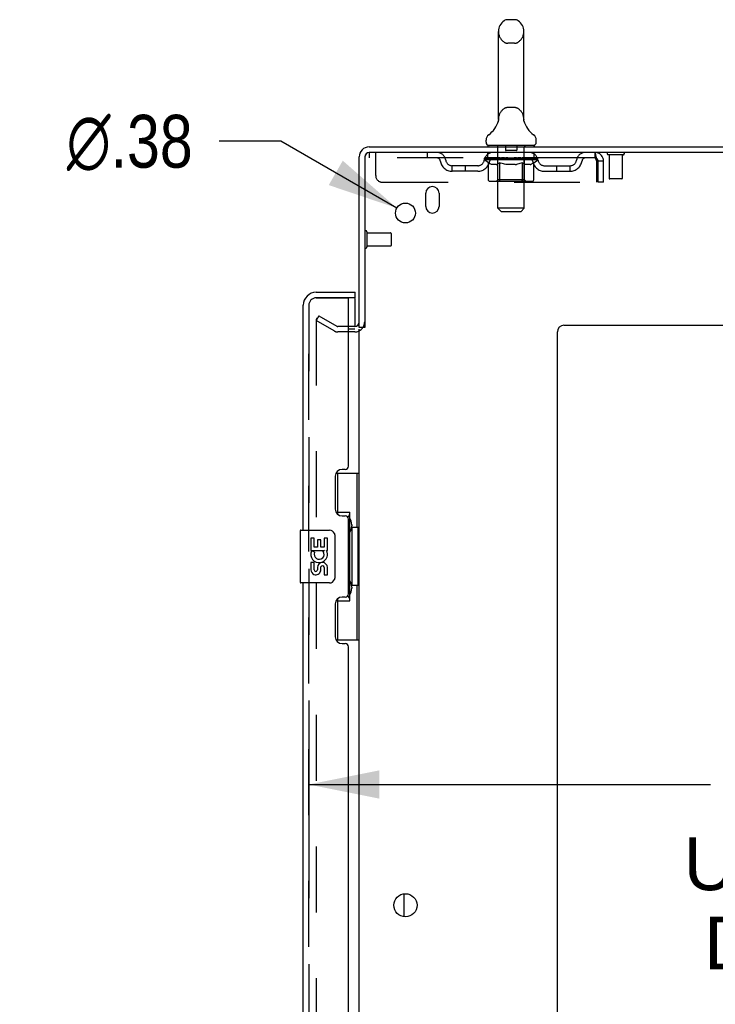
# Model space of a CAD drawing. Header units: inches. Extents: x 0 to 227, y 0 to 147.
# Tile 80 of 83: x 115 to 128, y 92 to 111. Entities that reach past the tile are written whole.
import ezdxf

# ---------------------------------------------------------------- set-up
doc = ezdxf.new("R2010")
doc.units = ezdxf.units.IN
doc.header["$LTSCALE"] = 12.466667
doc.header["$MEASUREMENT"] = 0
doc.linetypes.add('HIDDEN', pattern=[0.2, 0.1, -0.1])
doc.layers.get('0').update_dxf_attribs({"linetype": 'CONTINUOUS'})
for name, color, linetype in [('DEFAULT_2', 8, 'HIDDEN'), ('DIMENSIONS', 7, 'CONTINUOUS'), ('LEFTHAND_DOOR_ASSEMBLY', 7, 'CONTINUOUS'), ('RIGHTHAND_DOOR_ASSEMBLY', 7, 'CONTINUOUS')]:
    doc.layers.add(name, color=color, linetype=linetype)
doc.styles.get("Standard").update_dxf_attribs({"font": 'arial.ttf'})
doc.styles.add('TEXTSTYLE_1', font='gdt', dxfattribs={"width": 0.8})
doc.dimstyles.new('DIMSTYLE_1', dxfattribs={"dimtxt": 1, "dimasz": 1.333333, "dimexe": 0.09, "dimexo": 0.07, "dimgap": 0.0375, "dimtad": 0, "dimtih": 1, "dimtoh": 1, "dimzin": 4, "dimdsep": 46, "dimtxsty": 'Standard', "dimblk": '_FILLED', "dimblk1": '_FILLED', "dimblk2": '_FILLED', "dimcen": 0.09, "dimadec": 3, "dimazin": 1, "dimtfac": 1, "dimtdec": 3, "dimtofl": 0, "dimtmove": 0, "dimatfit": 3, "dimldrblk": '_FILLED', "dimfxl": 0, "dimtolj": 1, "dimtzin": 4, "dimarcsym": 0})
doc.dimstyles.new('DIMSTYLE_2', dxfattribs={"dimtxt": 1, "dimasz": 1.333333, "dimexe": 0.09, "dimexo": 0.07, "dimgap": 0.09, "dimtad": 0, "dimtih": 1, "dimtoh": 1, "dimzin": 4, "dimdsep": 46, "dimtxsty": 'Standard', "dimblk": '_FILLED', "dimblk1": '_FILLED', "dimblk2": '_FILLED', "dimcen": 0.09, "dimadec": 3, "dimazin": 1, "dimtfac": 1, "dimtdec": 3, "dimtofl": 0, "dimtmove": 0, "dimatfit": 1, "dimldrblk": '_FILLED', "dimfxl": 0, "dimtolj": 1, "dimtzin": 4, "dimarcsym": 0})

# ---------------------------------------------------------------- blocks, each defined once
blk = doc.blocks.new('_FILLED')
at = {"color": 0, "linetype": 'ByBlock'}
blk.add_solid([(0, 0), (-1, 0.2), (-1, -0.2)], dxfattribs=at)
blk = doc.blocks.new('*D14')
at = {"layer": 'DIMENSIONS', "color": 2, "linetype": 'Continuous'}
for p, q in [((136.729, 100.648), (136.729, 95.289)), ((120.104, 97.485), (120.104, 95.289)), ((120.104, 96.489), (127.704, 96.489)), ((136.729, 96.489), (132.199, 96.489))]:
    blk.add_line(p, q, dxfattribs=at)
at = {"layer": 'DIMENSIONS', "color": 2, "linetype": 'Continuous', "xscale": 1.3333333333, "yscale": 1.3333333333, "zscale": 1.3333333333, "rotation": 180}
blk.add_blockref('_FILLED', (120.104, 96.489), dxfattribs=at)
at = {"layer": 'DIMENSIONS', "color": 2, "linetype": 'Continuous', "xscale": 1.3333333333, "yscale": 1.3333333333, "zscale": 1.3333333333}
blk.add_blockref('_FILLED', (136.729, 96.489), dxfattribs=at)
at = {"layer": 'DIMENSIONS', "color": 2, "linetype": 'Continuous', "insert": (129.951, 96.989), "char_height": 1, "width": 5.50186, "attachment_point": 2, "line_spacing_factor": 0.9}
blk.add_mtext('16.63\\PUSABLE\\PDEPTH', dxfattribs=at)
blk = doc.blocks.new('*D28')
at = {"layer": 'DIMENSIONS', "color": 2, "linetype": 'Continuous'}
for p, q in [((119.575, 108.661), (118.408, 108.661)), ((121.77, 107.397), (119.575, 108.661))]:
    blk.add_line(p, q, dxfattribs=at)
at = {"layer": 'DIMENSIONS', "color": 2, "linetype": 'Continuous', "xscale": 1.3333333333, "yscale": 1.3333333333, "zscale": 1.3333333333, "rotation": 330.0675744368}
blk.add_blockref('_FILLED', (121.77, 107.397), dxfattribs=at)
at = {"layer": 'DIMENSIONS', "color": 2, "linetype": 'Continuous', "insert": (117.908, 109.161), "char_height": 1, "width": 3.27385, "attachment_point": 3, "line_spacing_factor": 0.9, "style": 'TEXTSTYLE_1'}
blk.add_mtext('{\\fgdt;n}\\fArial;.38', dxfattribs=at)

msp = doc.modelspace()

# ---------------------------------------------------------------- linework, layer by layer
at = {"color": 7, "linetype": 'Continuous'}
for p, q in [((123.997, 110.961), (123.869, 110.961)), ((123.691, 109.076), (123.691, 110.739)), ((124.174, 109.076), (124.174, 110.739)), ((123.686, 109.031), (123.685, 109.031)), ((123.69, 109.048), (123.689, 109.047)), ((123.689, 109.047), (123.689, 109.046)), ((123.689, 109.046), (123.689, 109.045)), ((123.689, 109.045), (123.689, 109.045)), ((123.689, 109.045), (123.689, 109.045)), ((123.691, 109.055), (123.69, 109.054)), ((123.691, 109.054), (123.69, 109.054)), ((123.69, 109.054), (123.69, 109.053)), ((123.69, 109.053), (123.69, 109.052)), ((123.69, 109.053), (123.69, 109.052)), ((123.69, 109.052), (123.69, 109.051)), ((123.69, 109.052), (123.69, 109.051)), ((123.69, 109.051), (123.69, 109.05)), ((123.69, 109.05), (123.69, 109.05)), ((123.69, 109.05), (123.69, 109.049)), ((123.69, 109.049), (123.69, 109.048)), ((123.69, 109.049), (123.69, 109.048)), ((123.69, 109.048), (123.69, 109.048)), ((123.691, 109.071), (123.691, 109.076)), ((123.691, 109.071), (123.691, 109.07)), ((123.691, 109.07), (123.691, 109.069)), ((123.691, 109.07), (123.691, 109.069)), ((123.691, 109.069), (123.691, 109.068)), ((123.691, 109.069), (123.691, 109.068)), ((123.691, 109.067), (123.691, 109.067)), ((123.691, 109.066), (123.691, 109.065)), ((123.691, 109.065), (123.691, 109.065)), ((123.691, 109.065), (123.691, 109.064)), ((123.691, 109.064), (123.691, 109.063)), ((123.691, 109.063), (123.691, 109.063)), ((123.691, 109.063), (123.691, 109.062)), ((123.691, 109.062), (123.691, 109.061)), ((123.691, 109.061), (123.691, 109.061)), ((123.691, 109.061), (123.691, 109.06)), ((123.691, 109.06), (123.691, 109.059)), ((123.691, 109.059), (123.691, 109.059)), ((123.691, 109.059), (123.691, 109.058)), ((123.691, 109.058), (123.691, 109.057)), ((123.691, 109.057), (123.691, 109.056)), ((123.691, 109.057), (123.691, 109.057)), ((123.691, 109.056), (123.691, 109.055)), ((123.691, 109.056), (123.691, 109.055)), ((124.174, 109.076), (124.174, 109.071)), ((124.174, 109.07), (124.174, 109.071)), ((124.174, 109.071), (124.174, 109.071)), ((124.174, 109.065), (124.174, 109.066)), ((124.174, 109.064), (124.174, 109.065)), ((124.174, 109.064), (124.174, 109.064)), ((124.174, 109.063), (124.174, 109.064)), ((124.174, 109.062), (124.174, 109.063)), ((124.174, 109.061), (124.174, 109.062)), ((124.174, 109.062), (124.174, 109.062)), ((124.174, 109.06), (124.174, 109.061)), ((124.174, 109.061), (124.174, 109.061)), ((124.174, 109.059), (124.174, 109.06)), ((124.175, 109.059), (124.174, 109.059)), ((124.175, 109.058), (124.175, 109.059)), ((124.175, 109.057), (124.175, 109.058)), ((124.175, 109.058), (124.175, 109.058)), ((124.175, 109.056), (124.175, 109.057)), ((124.175, 109.057), (124.175, 109.057)), ((124.175, 109.055), (124.175, 109.056)), ((124.175, 109.054), (124.175, 109.055)), ((124.175, 109.055), (124.175, 109.055)), ((124.175, 109.053), (124.175, 109.054)), ((124.175, 109.052), (124.175, 109.053)), ((124.175, 109.052), (124.175, 109.053)), ((124.175, 109.051), (124.175, 109.052)), ((124.175, 109.05), (124.175, 109.051)), ((124.176, 109.049), (124.175, 109.05)), ((124.176, 109.049), (124.176, 109.05)), ((124.176, 109.048), (124.176, 109.049)), ((124.176, 109.047), (124.176, 109.048)), ((124.176, 109.047), (124.176, 109.048)), ((124.176, 109.046), (124.176, 109.047)), ((124.176, 109.045), (124.176, 109.046)), ((124.176, 109.045), (124.176, 109.045)), ((124.18, 109.031), (124.18, 109.032)), ((123.458, 108.643), (123.458, 108.681)), ((124.408, 108.643), (124.408, 108.681)), ((123.495, 108.583), (123.495, 108.553)), ((124.37, 108.583), (123.495, 108.583)), ((124.37, 108.583), (124.37, 108.553)), ((121.162, 105.136), (121.058, 105.136)), ((121.912, 93.986), (121.912, 94.421))]:
    msp.add_line(p, q, dxfattribs=at)
at = {"color": 3, "linetype": 'Continuous'}
for p, q in [((121.247, 108.553), (139.006, 108.553)), ((139.058, 108.449), (121.252, 108.449)), ((121.058, 105.136), (121.058, 108.364)), ((121.162, 108.359), (121.162, 105.136)), ((122.318, 107.428), (122.318, 107.678)), ((122.568, 107.678), (122.568, 107.428)), ((120.973, 105.105), (120.854, 105.105)), ((121.058, 44.001), (121.058, 105.105)), ((124.933, 105.178), (136.808, 105.178)), ((124.808, 42.678), (124.808, 105.053))]:
    msp.add_line(p, q, dxfattribs=at)
at = {"color": 7, "linetype": 'Continuous'}
for points in [[(123.691, 109.068), (123.691, 109.067), (123.691, 109.066)], [(124.174, 109.065), (124.174, 109.065), (124.174, 109.066), (124.174, 109.067), (124.174, 109.067), (124.174, 109.068), (124.174, 109.069), (124.174, 109.069), (124.174, 109.07)], [(124.174, 109.067), (124.174, 109.067), (124.174, 109.068), (124.174, 109.069), (124.174, 109.069), (124.174, 109.07)]]:
    msp.add_lwpolyline(points, dxfattribs=at)
at = {"color": 3, "linetype": 'Continuous'}
for centre, radius in [((121.933, 107.303), 0.188), ((121.933, 94.203), 0.219)]:
    msp.add_circle(centre, radius, dxfattribs=at)
at = {"color": 7, "linetype": 'Continuous'}
for centre, radius, start, end in [((123.933, 110.739), 0.241, 123.1848, 180), ((123.869, 110.836), 0.125, 90, 123.1848), ((123.997, 110.836), 0.125, 56.8152, 90), ((123.933, 110.739), 0.241, 0, 56.8152), ((123.209, 109.182), 0.5, 306.7414, 344.6791), ((124.657, 109.182), 0.5, 195.3209, 233.2586), ((123.583, 108.681), 0.125, 126.7414, 180), ((123.518, 108.643), 0.06, 180, 270), ((124.348, 108.643), 0.06, 270, 360), ((124.283, 108.681), 0.125, 0, 53.2586), ((121.247, 108.364), 0.085, 90, 180)]:
    msp.add_arc(centre, radius, start, end, dxfattribs=at)
at = {"color": 3, "linetype": 'Continuous'}
for centre, radius, start, end in [((121.247, 108.364), 0.189, 90, 180), ((121.252, 108.359), 0.09, 90, 180), ((122.443, 107.678), 0.125, 0, 180), ((122.443, 107.428), 0.125, 180, 360), ((120.973, 105.242), 0.085, 270, 360), ((124.933, 105.053), 0.125, 90, 180)]:
    msp.add_arc(centre, radius, start, end, dxfattribs=at)
at = {"layer": 'DEFAULT_2', "color": 8, "linetype": 'HIDDEN'}
for p, q in [((123.997, 110.516), (123.869, 110.516)), ((123.997, 109.298), (123.869, 109.298)), ((123.685, 109.031), (123.685, 109.031)), ((123.685, 109.031), (123.685, 109.031)), ((123.685, 109.031), (123.685, 109.031)), ((123.685, 109.031), (123.685, 109.031)), ((123.686, 109.032), (123.686, 109.031)), ((124.18, 109.031), (124.18, 109.031)), ((121.245, 108.449), (121.245, 108.345)), ((121.245, 108.449), (121.252, 108.449)), ((121.37, 108.012), (121.37, 108.449)), ((122.345, 108.449), (122.345, 108.345)), ((123.495, 108.345), (123.495, 108.449)), ((123.675, 108.583), (123.675, 108.553)), ((123.684, 107.393), (123.684, 108.553)), ((123.828, 108.573), (123.828, 108.493)), ((124.028, 108.483), (123.838, 108.483)), ((124.038, 108.573), (124.038, 108.493)), ((124.182, 107.393), (124.182, 108.553)), ((124.19, 108.583), (124.19, 108.553)), ((124.37, 108.345), (124.37, 108.449)), ((125.516, 108.449), (125.516, 108.345)), ((125.518, 108.448), (125.516, 108.449)), ((125.516, 108.345), (121.245, 108.345)), ((123.427, 108.34), (123.427, 108.343)), ((123.524, 108.342), (123.427, 108.343)), ((123.427, 108.308), (123.427, 108.34)), ((123.427, 108.34), (123.671, 108.34)), ((123.504, 108.254), (123.427, 108.308)), ((124.439, 108.308), (123.427, 108.308)), ((123.434, 108.34), (123.434, 108.345)), ((123.441, 108.337), (123.441, 108.34)), ((123.441, 108.337), (124.424, 108.337)), ((123.448, 108.337), (123.448, 108.34)), ((123.449, 108.337), (123.449, 108.34)), ((123.457, 108.34), (123.457, 108.345)), ((123.47, 108.337), (123.47, 108.34)), ((123.472, 108.337), (123.472, 108.34)), ((123.494, 108.34), (123.494, 108.345)), ((123.504, 107.929), (123.504, 108.254)), ((123.504, 108.254), (123.516, 108.246)), ((123.506, 108.337), (123.506, 108.34)), ((123.508, 108.337), (123.508, 108.34)), ((123.524, 108.34), (123.524, 108.342)), ((123.545, 108.34), (123.545, 108.345)), ((123.546, 108.337), (123.546, 108.34)), ((123.547, 108.337), (123.547, 108.34)), ((123.549, 108.337), (123.549, 108.34)), ((123.555, 108.337), (123.555, 108.34)), ((123.555, 108.337), (123.555, 108.34)), ((123.558, 108.337), (123.558, 108.34)), ((123.56, 108.337), (123.56, 108.34)), ((123.564, 108.337), (123.564, 108.34)), ((123.575, 108.337), (123.575, 108.34)), ((123.59, 108.337), (123.59, 108.342)), ((123.59, 108.337), (123.59, 108.34)), ((123.606, 108.337), (123.606, 108.34)), ((123.607, 108.34), (123.607, 108.345)), ((123.615, 108.337), (123.615, 108.34)), ((123.618, 108.337), (123.618, 108.34)), ((123.626, 108.337), (123.626, 108.34)), ((123.635, 108.337), (123.635, 108.343)), ((123.647, 108.337), (123.647, 108.34)), ((123.65, 108.337), (123.65, 108.34)), ((123.671, 108.337), (123.671, 108.34)), ((123.725, 108.34), (123.675, 108.34)), ((123.68, 108.34), (123.68, 108.345)), ((123.683, 107.931), (123.683, 108.305)), ((123.685, 108.337), (123.685, 108.34)), ((123.689, 108.337), (123.689, 108.34)), ((123.694, 108.337), (123.694, 108.344)), ((123.697, 108.337), (123.697, 108.34)), ((123.706, 108.337), (123.706, 108.34)), ((123.718, 108.253), (123.706, 108.245)), ((123.718, 107.929), (123.718, 108.253)), ((123.718, 108.253), (123.741, 108.245)), ((123.725, 108.337), (123.725, 108.34)), ((123.785, 108.34), (123.738, 108.34)), ((123.754, 108.337), (123.754, 108.34)), ((123.76, 108.34), (123.76, 108.345)), ((123.763, 108.337), (123.763, 108.34)), ((123.764, 108.337), (123.764, 108.345)), ((123.767, 108.337), (123.767, 108.34)), ((123.773, 108.337), (123.773, 108.34)), ((123.785, 108.337), (123.785, 108.34)), ((123.849, 108.34), (123.806, 108.34)), ((123.816, 108.337), (123.816, 108.34)), ((123.841, 108.34), (123.933, 108.345)), ((123.845, 108.34), (123.845, 108.345)), ((123.845, 108.34), (123.845, 108.345)), ((123.845, 108.345), (123.845, 108.345)), ((123.845, 108.337), (123.845, 108.34)), ((123.848, 108.337), (123.848, 108.34)), ((123.849, 108.337), (123.849, 108.34)), ((123.85, 108.337), (123.85, 108.34)), ((123.916, 108.34), (123.878, 108.34)), ((123.882, 108.337), (123.882, 108.34)), ((123.916, 108.337), (123.916, 108.34)), ((123.931, 108.34), (123.931, 108.34)), ((123.931, 108.337), (123.931, 108.34)), ((123.931, 108.337), (123.931, 108.34)), ((123.933, 108.34), (123.933, 108.345)), ((123.933, 108.345), (124.024, 108.34)), ((123.935, 108.337), (123.935, 108.34)), ((123.935, 108.337), (123.935, 108.34)), ((123.935, 108.34), (123.935, 108.34)), ((123.949, 108.337), (123.949, 108.34)), ((123.949, 108.34), (123.988, 108.34)), ((123.983, 108.337), (123.983, 108.34)), ((124.016, 108.337), (124.016, 108.34)), ((124.016, 108.337), (124.016, 108.34)), ((124.016, 108.34), (124.06, 108.34)), ((124.017, 108.337), (124.017, 108.34)), ((124.02, 108.34), (124.02, 108.345)), ((124.02, 108.345), (124.021, 108.345)), ((124.02, 108.337), (124.02, 108.34)), ((124.021, 108.34), (124.021, 108.345)), ((124.049, 108.337), (124.049, 108.34)), ((124.081, 108.337), (124.081, 108.34)), ((124.081, 108.34), (124.128, 108.34)), ((124.093, 108.337), (124.093, 108.34)), ((124.099, 108.337), (124.099, 108.34)), ((124.101, 108.337), (124.101, 108.345)), ((124.103, 108.337), (124.103, 108.34)), ((124.106, 108.34), (124.106, 108.345)), ((124.112, 108.337), (124.112, 108.34)), ((124.146, 108.253), (124.123, 108.245)), ((124.141, 108.337), (124.141, 108.34)), ((124.141, 108.34), (124.19, 108.34)), ((124.146, 107.929), (124.146, 108.253)), ((124.146, 108.253), (124.157, 108.245)), ((124.16, 108.337), (124.16, 108.34)), ((124.169, 108.337), (124.169, 108.34)), ((124.172, 108.337), (124.172, 108.344)), ((124.177, 108.337), (124.177, 108.34)), ((124.18, 108.337), (124.18, 108.34)), ((124.183, 107.931), (124.183, 108.305)), ((124.186, 108.34), (124.186, 108.345)), ((124.194, 108.337), (124.194, 108.34)), ((124.194, 108.34), (124.355, 108.34)), ((124.216, 108.337), (124.216, 108.34)), ((124.218, 108.337), (124.218, 108.34)), ((124.231, 108.337), (124.231, 108.343)), ((124.24, 108.337), (124.24, 108.34)), ((124.247, 108.337), (124.247, 108.34)), ((124.25, 108.337), (124.25, 108.34)), ((124.258, 108.34), (124.258, 108.345)), ((124.259, 108.337), (124.259, 108.34)), ((124.276, 108.337), (124.276, 108.342)), ((124.276, 108.337), (124.276, 108.34)), ((124.29, 108.337), (124.29, 108.34)), ((124.302, 108.337), (124.302, 108.34)), ((124.305, 108.337), (124.305, 108.34)), ((124.308, 108.337), (124.308, 108.34)), ((124.311, 108.337), (124.311, 108.34)), ((124.311, 108.337), (124.311, 108.34)), ((124.316, 108.337), (124.316, 108.34)), ((124.319, 108.337), (124.319, 108.34)), ((124.319, 108.337), (124.319, 108.34)), ((124.321, 108.34), (124.321, 108.345)), ((124.36, 108.252), (124.348, 108.245)), ((124.357, 108.337), (124.357, 108.34)), ((124.36, 108.337), (124.36, 108.34)), ((124.36, 108.252), (124.439, 108.308)), ((124.36, 107.929), (124.36, 108.252)), ((124.371, 108.34), (124.371, 108.345)), ((124.394, 108.337), (124.394, 108.34)), ((124.395, 108.337), (124.395, 108.34)), ((124.408, 108.34), (124.408, 108.345)), ((124.416, 108.337), (124.416, 108.34)), ((124.417, 108.337), (124.417, 108.34)), ((124.424, 108.337), (124.424, 108.34)), ((124.431, 108.34), (124.431, 108.345)), ((124.439, 108.308), (124.439, 108.345)), ((125.549, 108.282), (125.549, 107.887)), ((125.579, 107.887), (125.579, 108.282)), ((125.683, 108.282), (125.579, 108.282)), ((125.683, 107.887), (125.683, 108.282)), ((126.054, 108.406), (125.77, 108.406)), ((125.788, 108.406), (125.788, 107.959)), ((126.036, 108.406), (126.036, 107.959)), ((122.818, 108.094), (122.818, 108.198)), ((123.301, 108.198), (122.818, 108.198)), ((123.301, 108.094), (122.818, 108.094)), ((123.068, 108.094), (123.068, 108.198)), ((123.528, 108.238), (123.516, 108.246)), ((123.539, 108.232), (123.528, 108.239)), ((123.551, 108.227), (123.539, 108.232)), ((123.562, 108.222), (123.551, 108.227)), ((123.574, 108.219), (123.562, 108.222)), ((123.649, 108.219), (123.574, 108.219)), ((123.649, 108.219), (123.66, 108.222)), ((123.671, 108.227), (123.66, 108.222)), ((123.683, 108.232), (123.671, 108.227)), ((123.694, 108.238), (123.683, 108.232)), ((123.706, 108.245), (123.694, 108.238)), ((123.764, 108.238), (123.741, 108.245)), ((123.787, 108.232), (123.764, 108.238)), ((123.809, 108.227), (123.786, 108.232)), ((123.831, 108.222), (123.809, 108.227)), ((123.854, 108.219), (123.831, 108.222)), ((124.012, 108.219), (123.854, 108.219)), ((124.012, 108.219), (124.034, 108.222)), ((124.056, 108.227), (124.034, 108.222)), ((124.078, 108.232), (124.056, 108.227)), ((124.1, 108.238), (124.078, 108.232)), ((124.123, 108.245), (124.1, 108.238)), ((124.168, 108.238), (124.157, 108.245)), ((124.179, 108.232), (124.168, 108.238)), ((124.19, 108.227), (124.179, 108.232)), ((124.201, 108.222), (124.19, 108.227)), ((124.211, 108.219), (124.201, 108.222)), ((124.294, 108.219), (124.211, 108.219)), ((124.294, 108.219), (124.305, 108.222)), ((124.316, 108.227), (124.305, 108.222)), ((124.327, 108.232), (124.316, 108.227)), ((124.337, 108.238), (124.326, 108.232)), ((124.348, 108.245), (124.337, 108.238)), ((124.564, 108.198), (125.047, 108.198)), ((124.564, 108.094), (125.047, 108.094)), ((124.797, 108.094), (124.797, 108.198)), ((125.047, 108.094), (125.047, 108.198)), ((121.495, 107.887), (125.549, 107.887)), ((124.325, 107.899), (123.538, 107.899)), ((123.683, 107.931), (123.651, 107.899)), ((124.183, 107.931), (123.683, 107.931)), ((124.129, 107.899), (124.131, 107.899)), ((124.135, 107.901), (124.137, 107.902)), ((124.137, 107.902), (124.138, 107.904)), ((124.183, 107.931), (124.215, 107.899)), ((125.683, 107.887), (125.579, 107.887)), ((126.026, 107.949), (125.798, 107.949)), ((123.744, 107.333), (123.684, 107.393)), ((124.182, 107.393), (123.684, 107.393)), ((123.744, 107.333), (124.122, 107.333)), ((124.122, 107.333), (124.182, 107.393)), ((121.205, 106.945), (121.205, 106.661)), ((121.205, 106.927), (121.652, 106.927)), ((121.662, 106.917), (121.662, 106.689)), ((121.205, 106.679), (121.652, 106.679)), ((120.297, 105.358), (120.245, 105.268)), ((120.245, 105.288), (120.245, 43.819)), ((120.297, 105.358), (120.637, 105.162)), ((120.585, 105.072), (120.245, 105.268)), ((120.973, 105.157), (120.653, 105.157)), ((120.973, 105.053), (120.653, 105.053))]:
    msp.add_line(p, q, dxfattribs=at)
for points in [[(125.518, 108.448), (125.52, 108.445), (125.523, 108.44), (125.525, 108.433), (125.528, 108.424), (125.53, 108.413), (125.532, 108.4), (125.535, 108.386), (125.537, 108.371), (125.539, 108.355), (125.542, 108.337), (125.544, 108.319), (125.546, 108.301), (125.549, 108.282)], [(125.523, 108.342), (125.52, 108.344), (125.518, 108.345), (125.516, 108.345)], [(125.523, 108.342), (125.525, 108.339), (125.528, 108.336), (125.53, 108.331), (125.532, 108.327), (125.535, 108.321), (125.537, 108.316), (125.539, 108.31), (125.542, 108.303), (125.544, 108.296), (125.546, 108.289), (125.549, 108.282)], [(123.538, 107.899), (123.534, 107.899), (123.53, 107.9), (123.526, 107.901), (123.522, 107.902), (123.518, 107.904), (123.515, 107.907), (123.512, 107.91), (123.509, 107.913), (123.507, 107.916), (123.505, 107.92), (123.504, 107.924), (123.504, 107.929)], [(123.735, 107.899), (123.733, 107.899), (123.731, 107.9), (123.729, 107.901), (123.727, 107.902), (123.725, 107.904), (123.723, 107.907), (123.722, 107.91), (123.72, 107.913), (123.719, 107.916), (123.719, 107.92), (123.718, 107.924), (123.718, 107.929)], [(124.131, 107.899), (124.133, 107.9), (124.135, 107.901)], [(124.138, 107.904), (124.14, 107.907), (124.142, 107.91), (124.143, 107.913), (124.144, 107.916)], [(124.14, 107.907), (124.142, 107.91), (124.143, 107.913)], [(124.144, 107.916), (124.145, 107.92), (124.145, 107.924), (124.146, 107.929)], [(124.145, 107.92), (124.145, 107.924), (124.146, 107.929)], [(124.325, 107.899), (124.329, 107.899), (124.334, 107.9), (124.338, 107.901), (124.341, 107.902), (124.345, 107.904), (124.349, 107.907), (124.352, 107.91), (124.354, 107.913), (124.357, 107.916), (124.358, 107.92), (124.359, 107.924), (124.36, 107.929)], [(120.263, 105.308), (120.261, 105.308), (120.259, 105.307), (120.257, 105.307), (120.255, 105.306), (120.253, 105.305), (120.252, 105.303), (120.25, 105.302), (120.249, 105.3), (120.248, 105.298), (120.247, 105.296), (120.246, 105.294), (120.246, 105.292), (120.245, 105.29), (120.245, 105.288)], [(120.27, 105.306), (120.268, 105.306), (120.267, 105.307), (120.265, 105.307), (120.263, 105.308), (120.263, 105.308)]]:
    msp.add_lwpolyline(points, dxfattribs=at)
for centre, radius, start, end in [((123.933, 110.739), 0.241, 180, 236.8152), ((123.933, 110.739), 0.241, 303.1848, 360), ((123.869, 110.641), 0.125, 236.8152, 270), ((123.997, 110.641), 0.125, 270, 303.1848), ((123.933, 109.076), 0.241, 123.1848, 180), ((123.869, 109.173), 0.125, 90, 123.1848), ((123.997, 109.173), 0.125, 56.8152, 90), ((123.933, 109.076), 0.241, 0, 56.8152), ((122.529, 108.282), 0.167, 8.0716, 90), ((123.59, 108.282), 0.167, 90, 171.9284), ((123.654, 108.553), 0.03, 0, 90), ((123.818, 108.573), 0.01, 0, 90), ((123.838, 108.493), 0.01, 180, 270), ((124.028, 108.493), 0.01, 270, 360), ((124.048, 108.573), 0.01, 90, 180), ((124.212, 108.553), 0.03, 90, 180), ((124.275, 108.282), 0.167, 8.0716, 90), ((125.336, 108.282), 0.167, 90, 171.9284), ((125.516, 108.282), 0.167, 0, 90), ((125.77, 108.428), 0.0215, 90, 270), ((126.054, 108.428), 0.0215, 270, 90), ((122.53, 108.283), 0.0625, 7.9863, 90), ((122.818, 108.323), 0.229, 187.9863, 270), ((122.818, 108.323), 0.125, 188.0716, 270), ((123.301, 108.323), 0.125, 270, 351.9284), ((123.301, 108.323), 0.229, 270, 352.0137), ((123.59, 108.283), 0.0625, 90, 172.0137), ((123.651, 108.305), 0.0318, 0, 90), ((124.215, 108.305), 0.0318, 90, 180), ((124.276, 108.283), 0.0625, 7.9863, 90), ((124.564, 108.323), 0.229, 187.9863, 270), ((124.564, 108.323), 0.125, 188.0716, 270), ((125.047, 108.323), 0.125, 270, 351.9284), ((125.047, 108.323), 0.229, 270, 352.0137), ((125.336, 108.283), 0.0625, 90, 172.0137), ((125.516, 108.282), 0.063, 0, 90), ((121.495, 108.012), 0.125, 180, 270), ((125.798, 107.959), 0.01, 180, 270), ((126.026, 107.959), 0.01, 270, 360), ((121.183, 106.945), 0.0215, 0, 180), ((121.652, 106.917), 0.01, 0, 90), ((121.183, 106.661), 0.0215, 180, 360), ((121.652, 106.689), 0.01, 270, 360), ((120.653, 105.19), 0.033, 240, 270), ((120.973, 105.242), 0.189, 270, 360), ((120.653, 105.19), 0.137, 240, 270)]:
    msp.add_arc(centre, radius, start, end, dxfattribs=at)
for centre, major_axis, ratio, start_param, end_param in [((123.933, 108.345), (0.506, 0.005), 0.05963, 9.249616, 9.431313), ((123.933, 108.345), (0.506, 0), 0.060556, -3.083241, -2.96706), ((123.933, 108.345), (0.506, 0.011), 0.05688, 2.791345, 2.965878), ((123.446, 108.336), (0.158, -0.002), 0.05963, 0.605815, 1.645666), ((123.391, 108.336), (0.158, 0.002), 0.05963, 0.25549, 1.295341), ((123.933, 108.345), (0.506, -0.005), 0.05963, -2.96643, -2.791898), ((123.391, 108.33), (0.158, 0.003), 0.05688, 1.20151, 1.294789), ((123.446, 108.33), (0.158, 0), 0.060556, 1.551758, 1.645036), ((123.411, 108.33), (0.158, 0.002), 0.05963, 1.170259, 1.376596), ((123.447, 108.332), (0.131, 0.001), 0.05963, 1.065228, 1.614276), ((123.431, 108.332), (0.131, 0.003), 0.05688, 0.890143, 1.43919), ((123.477, 108.332), (0.131, 0), 0.060556, 1.240391, 1.789438), ((123.933, 108.345), (0.506, 0.015), 0.052395, 2.616403, 2.790936), ((123.496, 108.336), (0.158, -0.003), 0.05688, 0.7809, 1.820751), ((123.388, 108.336), (0.158, 0.003), 0.05688, 0.080405, 1.120256), ((123.933, 108.345), (0.506, -0.011), 0.05688, -2.791345, -2.616812), ((123.388, 108.33), (0.158, 0.005), 0.052395, 1.026568, 1.119847), ((123.496, 108.33), (0.158, -0.002), 0.05963, 1.72692, 1.820198), ((123.431, 108.332), (0.131, 0.004), 0.052395, 0.715201, 1.264248), ((123.522, 108.332), (0.131, -0.001), 0.05963, 1.415553, 1.9646), ((123.933, 108.345), (0.506, 0.02), 0.046319, 2.441654, 2.616187), ((123.559, 108.336), (0.158, -0.005), 0.052395, 0.955842, 1.995693), ((123.402, 108.336), (0.158, 0.005), 0.052395, -0.094537, 0.945314), ((123.933, 108.345), (0.506, -0.015), 0.052395, -2.616403, -2.44187), ((123.402, 108.33), (0.158, 0.006), 0.046319, 0.851819, 0.945098), ((123.559, 108.33), (0.158, -0.003), 0.05688, 1.902006, 1.995284), ((123.445, 108.332), (0.131, 0.005), 0.046319, 0.540452, 1.089499), ((123.579, 108.332), (0.131, -0.003), 0.05688, 1.590638, 2.139686), ((123.411, 108.336), (0.158, 0), 0.060556, 0.430652, 0.777569), ((123.933, 108.345), (0.506, 0.024), 0.038841, 2.267123, 2.441656), ((123.634, 108.336), (0.158, -0.006), 0.046319, 1.130591, 2.170442), ((123.933, 108.345), (0.506, -0.02), 0.046319, -2.441654, -2.267121), ((123.432, 108.336), (0.158, 0.006), 0.046319, -0.269286, 0.770565), ((123.432, 108.33), (0.158, 0.007), 0.038841, 0.677289, 0.770567), ((123.634, 108.33), (0.158, -0.005), 0.052395, 2.076947, 2.170226), ((123.475, 108.332), (0.131, 0.006), 0.038841, 0.365921, 0.914969), ((123.646, 108.332), (0.131, -0.004), 0.052395, 1.76558, 2.314627), ((123.933, 108.345), (0.506, 0.027), 0.030195, 2.09281, 2.267343), ((123.718, 108.336), (0.158, -0.007), 0.038841, 1.305122, 2.344973), ((123.933, 108.345), (0.506, -0.024), 0.038841, -2.267123, -2.092591), ((123.476, 108.336), (0.158, 0.007), 0.038841, -0.443817, 0.596034), ((123.476, 108.33), (0.158, 0.008), 0.030195, 0.502975, 0.596254), ((123.718, 108.33), (0.158, -0.006), 0.046319, 2.251696, 2.344975), ((123.518, 108.332), (0.131, 0.007), 0.030195, 0.191608, 0.740655), ((123.723, 108.332), (0.131, -0.005), 0.046319, 1.940329, 2.489376), ((123.535, 108.336), (0.158, 0.008), 0.030195, -0.61813, 0.421721), ((123.933, 108.345), (0.506, 0.029), 0.020645, 1.918687, 2.09322), ((123.808, 108.336), (0.158, -0.008), 0.030195, 1.479435, 2.519286), ((123.933, 108.345), (0.506, -0.027), 0.030195, -2.09281, -1.918277), ((123.535, 108.33), (0.158, 0.009), 0.020645, 0.328852, 0.422131), ((123.808, 108.33), (0.158, -0.007), 0.038841, 2.426227, 2.519505), ((123.574, 108.332), (0.131, 0.007), 0.020645, 0.017485, 0.566532), ((123.805, 108.332), (0.131, -0.006), 0.038841, 2.11486, 2.663907), ((123.606, 108.336), (0.158, 0.009), 0.020645, -0.792253, 0.247598), ((123.933, 108.345), (0.506, 0.03), 0.010478, 1.744704, 1.919237), ((123.902, 108.336), (0.158, -0.009), 0.020645, 1.653558, 2.693409), ((123.933, 108.345), (0.506, -0.029), 0.020645, -1.918687, -1.744154), ((123.606, 108.33), (0.158, 0.009), 0.010478, 0.154869, 0.248148), ((123.902, 108.33), (0.158, -0.008), 0.030195, 2.60054, 2.693819), ((123.641, 108.332), (0.131, 0.008), 0.010478, 6.126688, 6.675735), ((123.892, 108.332), (0.131, -0.007), 0.030195, 2.289173, 2.83822), ((123.687, 108.336), (0.158, 0.009), 0.010478, -0.966236, -0.000846), ((123.997, 108.336), (0.158, -0.009), 0.010478, 1.827541, 2.867392), ((123.933, 108.345), (0.506, -0.03), 0.010478, -1.744704, -1.570171), ((123.997, 108.33), (0.158, -0.009), 0.020645, 2.774664, 2.867942), ((123.98, 108.332), (0.131, -0.007), 0.020645, 2.463296, 3.012344), ((123.868, 108.336), (0.158, 0.009), 0.010478, 0.274201, 1.314052), ((123.799, 108.332), (0.131, 0.008), 0.010478, -0.000483, 0.504314), ((123.775, 108.33), (0.158, 0.009), 0.010478, 0.099668, 0.192946), ((123.933, 108.345), (0.506, 0.03), 0.010478, -1.571421, -1.396888), ((124.09, 108.33), (0.158, -0.009), 0.010478, 2.948646, 3.041925), ((124.066, 108.332), (0.131, -0.008), 0.010478, 2.637279, 3.142076), ((123.963, 108.336), (0.158, 0.009), 0.020645, 0.448184, 1.488034), ((123.886, 108.332), (0.131, 0.007), 0.020645, 0.129249, 0.678296), ((123.868, 108.33), (0.158, 0.009), 0.020645, 0.273651, 0.366929), ((124.179, 108.336), (0.158, -0.009), 0.010478, -3.140747, -2.175357), ((123.933, 108.345), (0.506, 0.029), 0.020645, -1.397439, -1.222906), ((123.933, 108.345), (0.506, -0.03), 0.010478, 1.222355, 1.396888), ((124.057, 108.336), (0.158, 0.008), 0.030195, 0.622307, 1.662158), ((123.974, 108.332), (0.131, 0.007), 0.030195, 0.303372, 0.852419), ((124.224, 108.332), (0.131, -0.008), 0.010478, 2.749043, 3.29809), ((124.259, 108.336), (0.158, -0.009), 0.020645, 2.893995, 3.933846), ((123.963, 108.33), (0.158, 0.008), 0.030195, 0.447774, 0.541052), ((124.259, 108.33), (0.158, -0.009), 0.010478, 2.893445, 2.986723), ((123.933, 108.345), (0.506, 0.027), 0.030195, -1.223315, -1.048783), ((123.933, 108.345), (0.506, -0.029), 0.020645, 1.048373, 1.222906), ((124.148, 108.336), (0.158, 0.007), 0.038841, 0.79662, 1.836471), ((124.06, 108.332), (0.131, 0.006), 0.038841, 0.477686, 1.026733), ((124.291, 108.332), (0.131, -0.007), 0.020645, 2.57506, 3.124108), ((124.33, 108.336), (0.158, -0.008), 0.030195, 2.719872, 3.759723), ((124.231, 108.336), (0.158, 0.006), 0.046319, 0.971151, 2.011002), ((124.057, 108.33), (0.158, 0.007), 0.038841, 0.622087, 0.715366), ((124.33, 108.33), (0.158, -0.009), 0.020645, 2.719462, 2.812741), ((123.933, 108.345), (0.506, 0.024), 0.038841, -1.049002, -0.874469), ((123.933, 108.345), (0.506, -0.027), 0.030195, 0.87425, 1.048783), ((124.143, 108.332), (0.131, 0.005), 0.046319, 0.652216, 1.201263), ((124.306, 108.336), (0.158, 0.005), 0.052395, 1.1459, 2.185751), ((124.347, 108.332), (0.131, -0.007), 0.030195, 2.400937, 2.949985), ((124.389, 108.336), (0.158, -0.007), 0.038841, 2.545558, 3.585409), ((124.219, 108.332), (0.131, 0.004), 0.052395, 0.826965, 1.376012), ((124.148, 108.33), (0.158, 0.006), 0.046319, 0.796618, 0.889896), ((124.389, 108.33), (0.158, -0.008), 0.030195, 2.545339, 2.638617), ((124.369, 108.336), (0.158, 0.003), 0.05688, 1.320842, 2.360692), ((123.933, 108.345), (0.506, 0.02), 0.046319, -0.874471, -0.699939), ((123.933, 108.345), (0.506, -0.024), 0.038841, 0.699936, 0.874469), ((124.434, 108.336), (0.158, -0.006), 0.046319, 2.371028, 3.410879), ((124.391, 108.332), (0.131, -0.006), 0.038841, 2.226624, 2.775671), ((124.42, 108.336), (0.158, 0.002), 0.05963, 1.495927, 2.535778), ((124.287, 108.332), (0.131, 0.003), 0.05688, 1.001907, 1.550954), ((124.464, 108.336), (0.158, -0.005), 0.052395, 2.196279, 3.23613), ((124.231, 108.33), (0.158, 0.005), 0.052395, 0.971367, 1.064645), ((124.42, 108.332), (0.131, -0.005), 0.046319, 2.052093, 2.601141), ((124.455, 108.336), (0.158, 0), 0.060556, 1.671089, 2.71094), ((124.434, 108.33), (0.158, -0.007), 0.038841, 2.371026, 2.464304), ((124.477, 108.336), (0.158, -0.003), 0.05688, 2.021337, 3.061188), ((123.933, 108.345), (0.506, 0.015), 0.052395, -0.699723, -0.52519), ((123.933, 108.345), (0.506, -0.02), 0.046319, 0.525406, 0.699939), ((124.474, 108.336), (0.158, -0.002), 0.05963, 1.846251, 2.886102), ((124.344, 108.332), (0.131, 0.001), 0.05963, 1.176993, 1.72604), ((124.435, 108.332), (0.131, -0.004), 0.052395, 1.877344, 2.426392), ((124.388, 108.332), (0.131, 0), 0.060556, 1.352155, 1.901202), ((124.434, 108.332), (0.131, -0.003), 0.05688, 1.702402, 2.25145), ((124.419, 108.332), (0.131, -0.001), 0.05963, 1.527317, 2.076364), ((124.306, 108.33), (0.158, 0.003), 0.05688, 1.146309, 1.239587), ((124.464, 108.33), (0.158, -0.006), 0.046319, 2.196495, 2.289773), ((123.933, 108.345), (0.506, 0.011), 0.05688, -0.524781, -0.350248), ((123.933, 108.345), (0.506, -0.015), 0.052395, 0.350657, 0.52519), ((124.369, 108.33), (0.158, 0.002), 0.05963, 1.321394, 1.414673), ((124.477, 108.33), (0.158, -0.005), 0.052395, 2.021746, 2.115024), ((123.933, 108.345), (0.506, 0.005), 0.05963, -0.349695, -0.175162), ((123.933, 108.345), (0.506, -0.011), 0.05688, 0.175715, 0.350248), ((124.42, 108.33), (0.158, 0), 0.060556, 1.496556, 1.589835), ((124.474, 108.33), (0.158, -0.003), 0.05688, 1.846804, 1.940083), ((124.455, 108.33), (0.158, -0.002), 0.05963, 1.671719, 1.764997), ((123.933, 108.345), (0.506, 0), 0.060556, -0.174533, 0), ((123.933, 108.345), (0.506, -0.005), 0.05963, 0.000629, 0.175162)]:
    msp.add_ellipse(centre, major_axis=major_axis, ratio=ratio, start_param=start_param, end_param=end_param, dxfattribs=at)
at = {"layer": 'LEFTHAND_DOOR_ASSEMBLY', "color": 8, "linetype": 'HIDDEN'}
for p, q in [((120.959, 105.699), (120.246, 105.699)), ((120.104, 43.55), (120.104, 105.557))]:
    msp.add_line(p, q, dxfattribs=at)
msp.add_arc((120.246, 105.557), 0.142, 90, 180, dxfattribs=at)
at = {"layer": 'RIGHTHAND_DOOR_ASSEMBLY', "color": 3, "linetype": 'Continuous'}
for p, q in [((120.246, 105.803), (120.979, 105.803)), ((120.246, 105.699), (120.834, 105.699)), ((120.854, 102.511), (120.854, 105.679)), ((120, 101.303), (120, 105.557)), ((120.604, 102.321), (120.604, 101.701)), ((120.794, 102.451), (120.734, 102.451)), ((120.734, 101.571), (120.794, 101.571)), ((120.854, 100.096), (120.854, 101.511)), ((120, 83.803), (120, 100.303)), ((120.604, 99.906), (120.604, 99.286)), ((120.794, 100.036), (120.734, 100.036)), ((120.734, 99.156), (120.794, 99.156)), ((120.854, 85.011), (120.854, 99.096))]:
    msp.add_line(p, q, dxfattribs=at)
at = {"layer": 'RIGHTHAND_DOOR_ASSEMBLY', "color": 7, "linetype": 'Continuous'}
for p, q in [((120.979, 105.699), (120.845, 105.699)), ((120.979, 105.699), (120.979, 105.803)), ((120.979, 105.157), (120.979, 105.679)), ((120.617, 102.378), (121.058, 102.378)), ((120.654, 101.598), (120.654, 102.378)), ((121.019, 101.353), (121.019, 102.378)), ((120.654, 101.643), (120.881, 101.643)), ((120.881, 99.963), (120.881, 101.643)), ((120.918, 101.404), (120.918, 101.383)), ((119.94, 101.288), (119.94, 100.318)), ((119.955, 101.303), (120.495, 101.303)), ((120.595, 101.203), (120.595, 100.403)), ((120.918, 101.353), (120.918, 100.253)), ((121.04, 101.353), (120.918, 101.353)), ((121.04, 100.253), (121.04, 101.353)), ((120.143, 101.149), (120.143, 100.919)), ((120.206, 101.149), (120.143, 101.149)), ((120.206, 100.982), (120.206, 101.149)), ((120.268, 101.118), (120.268, 100.982)), ((120.329, 101.118), (120.268, 101.118)), ((120.329, 100.982), (120.329, 101.118)), ((120.394, 101.149), (120.394, 100.982)), ((120.457, 101.149), (120.394, 101.149)), ((120.457, 100.919), (120.457, 101.149)), ((120.143, 100.919), (120.404, 100.919)), ((120.213, 100.883), (120.156, 100.908)), ((120.268, 100.982), (120.206, 100.982)), ((120.394, 100.982), (120.329, 100.982)), ((120.404, 100.919), (120.377, 100.899)), ((120.439, 100.919), (120.457, 100.919)), ((120.143, 100.688), (120.143, 100.552)), ((120.206, 100.688), (120.143, 100.688)), ((120.206, 100.552), (120.206, 100.688)), ((120.268, 100.594), (120.268, 100.552)), ((120.329, 100.531), (120.329, 100.6)), ((120.394, 100.594), (120.394, 100.457)), ((120.394, 100.457), (120.457, 100.457)), ((120.457, 100.457), (120.457, 100.594)), ((120.495, 100.303), (119.955, 100.303)), ((121.04, 100.253), (120.918, 100.253)), ((121.019, 99.228), (121.019, 100.253)), ((120.918, 100.223), (120.918, 100.202)), ((120.654, 99.228), (120.654, 100.008)), ((120.654, 99.963), (120.881, 99.963)), ((120.617, 99.228), (121.058, 99.228))]:
    msp.add_line(p, q, dxfattribs=at)
at = {"layer": 'RIGHTHAND_DOOR_ASSEMBLY', "color": 8, "linetype": 'HIDDEN'}
msp.add_line((120.104, 105.557), (120.104, 43.55), dxfattribs=at)
at = {"layer": 'RIGHTHAND_DOOR_ASSEMBLY', "color": 7, "linetype": 'Continuous'}
for points in [[(120.845, 101.542), (120.847, 101.546), (120.852, 101.554), (120.857, 101.562), (120.861, 101.569), (120.865, 101.576), (120.869, 101.583), (120.872, 101.589), (120.874, 101.594), (120.876, 101.599), (120.878, 101.604), (120.879, 101.608), (120.88, 101.612), (120.881, 101.616), (120.881, 101.619)], [(120.588, 101.239), (120.59, 101.234), (120.592, 101.228), (120.593, 101.222), (120.594, 101.216), (120.594, 101.21), (120.595, 101.203)], [(120.595, 100.403), (120.594, 100.397), (120.594, 100.391), (120.593, 100.385), (120.592, 100.379), (120.59, 100.373), (120.588, 100.367)], [(120.881, 99.987), (120.881, 99.99), (120.88, 99.994), (120.879, 99.998), (120.878, 100.002), (120.876, 100.007), (120.874, 100.012), (120.872, 100.018), (120.869, 100.024), (120.865, 100.03), (120.861, 100.037), (120.857, 100.044), (120.852, 100.052), (120.847, 100.061), (120.845, 100.064)]]:
    msp.add_lwpolyline(points, dxfattribs=at)
at = {"layer": 'RIGHTHAND_DOOR_ASSEMBLY', "color": 3, "linetype": 'Continuous'}
for centre, radius, start, end in [((120.246, 105.557), 0.246, 90, 180), ((120.834, 105.679), 0.02, 0, 90), ((120.794, 102.511), 0.06, 270, 360), ((120.734, 102.321), 0.13, 90, 180), ((120.734, 101.701), 0.13, 180, 270), ((120.794, 101.511), 0.06, 0, 90), ((120.794, 100.096), 0.06, 270, 360), ((120.734, 99.906), 0.13, 90, 180), ((120.734, 99.286), 0.13, 180, 270), ((120.794, 99.096), 0.06, 0, 90)]:
    msp.add_arc(centre, radius, start, end, dxfattribs=at)
at = {"layer": 'RIGHTHAND_DOOR_ASSEMBLY', "color": 8, "linetype": 'HIDDEN'}
msp.add_arc((120.246, 105.557), 0.142, 90, 180, dxfattribs=at)
at = {"layer": 'RIGHTHAND_DOOR_ASSEMBLY', "color": 7, "linetype": 'Continuous'}
for centre, radius, start, end in [((120.164, 105.413), 0.26, 87.3764, 90), ((120.959, 105.679), 0.02, 0, 70.7143), ((119.955, 101.288), 0.015, 90, 180), ((120.495, 101.203), 0.1, 21.205, 90), ((120.3, 100.845), 0.157, 156.5966, 341.8791), ((120.3, 100.845), 0.0943, 156.5966, 35.1122), ((120.3, 100.845), 0.157, 25.737, 27.8532), ((120.303, 100.845), 0.154, 341.4199, 26.1963), ((120.363, 100.594), 0.0943, 0, 180), ((120.363, 100.589), 0.0362, 83.4285, 161.7628), ((120.363, 100.594), 0.0314, 0, 81.2295), ((120.237, 100.552), 0.0943, 180, 248.6704), ((120.237, 100.552), 0.0943, 248.6999, 347.4338), ((120.237, 100.552), 0.0314, 180, 0.0485), ((119.955, 100.318), 0.015, 180, 270), ((120.495, 100.403), 0.1, 270, 338.7946)]:
    msp.add_arc(centre, radius, start, end, dxfattribs=at)
for centre, start_param, end_param in [((120.814, 101.394), -1.51401, -0.699287), ((120.814, 101.394), -2.442306, -1.627583), ((120.814, 100.213), -1.51401, -0.699287), ((120.814, 100.213), -2.442306, -1.627583)]:
    msp.add_ellipse(centre, major_axis=(0, 0.18), ratio=0.579493, start_param=start_param, end_param=end_param, dxfattribs=at)

# ---------------------------------------------------------------- dimensions: what is measured, and where the dimension line sits
at = {"layer": 'DIMENSIONS', "color": 2, "linetype": 'Continuous'}
dim = msp.add_diameter_dim_2p(p1=(121.77, 107.397), p2=(122.095, 107.21), text='%%c<>', dimstyle='DIMSTYLE_2', override={"dimpost": '<>'}, dxfattribs=at)
dim.commit()
dim.dimension.update_dxf_attribs({"geometry": '*D28', "text_midpoint": (116.271, 108.661), "dimtype": 163})
dim = msp.add_linear_dim(base=(136.728738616, 96.488833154), p1=(120.103738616, 95.218833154), p2=(136.728738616, 100.718362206), text='<>\\PUSABLE\\PDEPTH', dimstyle='DIMSTYLE_1', dxfattribs=at)
dim.commit()
dim.dimension.update_dxf_attribs({"geometry": '*D14', "text_midpoint": (129.95137898, 94.988833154), "dimtype": 160})

doc.saveas('drawing.dxf')
